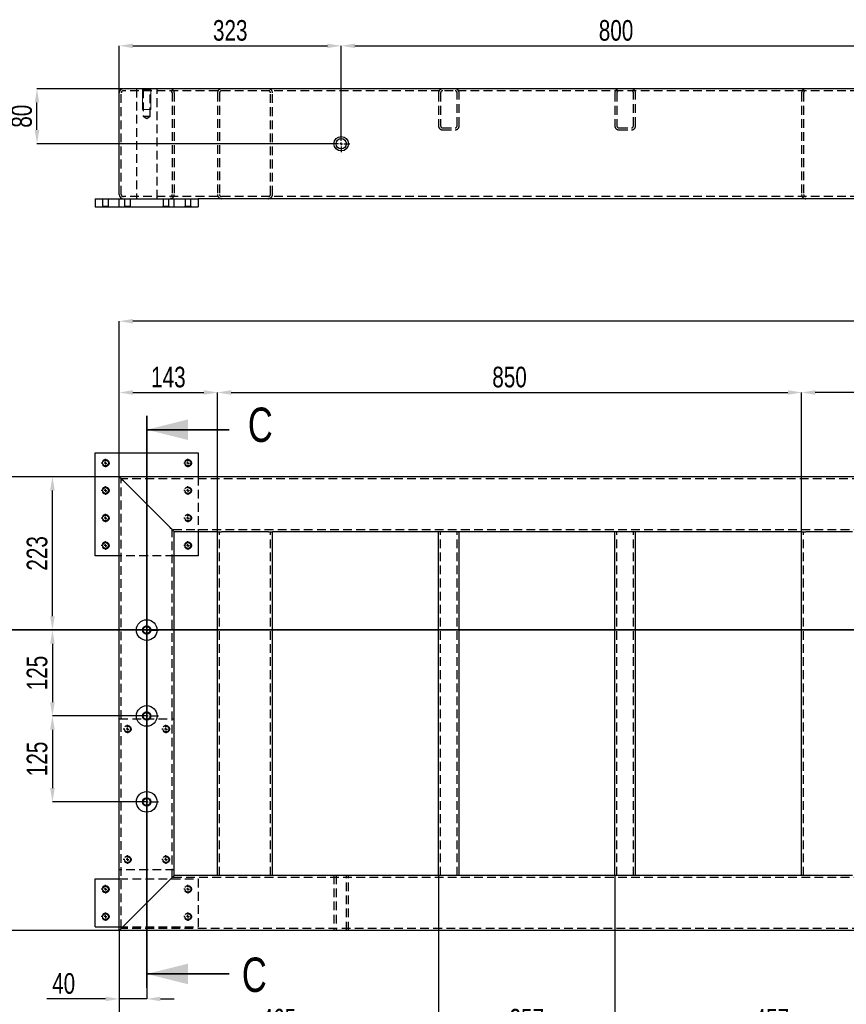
# Model space of a CAD drawing. Header units: millimetres. Extents: x 5 to 589, y 5 to 415.
# Tile 3 of 14: x 67 to 187, y 79 to 223. Entities that reach past the tile are written whole.
import ezdxf

# ---------------------------------------------------------------- set-up
doc = ezdxf.new("R2010")
doc.units = ezdxf.units.MM
doc.header["$PDSIZE"] = -1
doc.linetypes.add('CENTERX2', pattern=[20.32, 12.7, -2.54, 2.54, -2.54])
doc.linetypes.add('HIDDEN', pattern=[1.905, 1.27, -0.635])
for name, color, linetype in [('COTES', 1, 'Continuous'), ('TRAIT-FINS', 9, 'Continuous'), ('TRAIT-MIXTES', 3, 'CENTERX2'), ('TRAIT-TIRET', 2, 'HIDDEN')]:
    doc.layers.add(name, color=color, linetype=linetype)
doc.layers.add('TRAIT-FORT', color=4, linetype='Continuous', lineweight=25)
doc.styles.add('SLDTEXTSTYLE0', font='TXT', dxfattribs={"width": 0.75})
doc.dimstyles.new('SLDDIMSTYLE0', dxfattribs={"dimtxt": 3, "dimasz": 2, "dimexe": 0, "dimexo": 0.0625, "dimgap": 0.75, "dimtad": 1, "dimdec": 0, "dimlfac": 10, "dimrnd": 1e-09, "dimzin": 12, "dimdsep": 46, "dimtxsty": 'SLDTEXTSTYLE0', "dimsah": 1, "dimcen": 0.09, "dimadec": 0, "dimazin": 3, "dimtfac": 1, "dimtdec": 0, "dimtofl": 0, "dimtmove": 0, "dimatfit": 3, "dimfxl": 1, "dimfrac": 2, "dimtolj": 1, "dimtzin": 12, "dimarcsym": 0})
doc.dimstyles.new('SLDDIMSTYLE1', dxfattribs={"dimtxt": 3, "dimasz": 2, "dimexe": 0, "dimexo": 0.0625, "dimgap": 0.75, "dimtad": 1, "dimdec": 0, "dimlfac": 10, "dimrnd": 1e-09, "dimzin": 12, "dimdsep": 46, "dimtxsty": 'SLDTEXTSTYLE0', "dimsah": 1, "dimcen": 0.09, "dimadec": 0, "dimazin": 3, "dimtfac": 1, "dimtdec": 0, "dimtmove": 0, "dimatfit": 0, "dimfxl": 1, "dimfrac": 2, "dimtolj": 1, "dimtzin": 12, "dimarcsym": 0})

# ---------------------------------------------------------------- blocks, each defined once
blk = doc.blocks.new('_D')
at = {"layer": 'COTES', "color": 0, "lineweight": -2, "transparency": 16777216}
for p, q in [((81.02, 156.11), (53.9, 156.11)), ((53.9, 92.11), (53.9, 154.11)), ((81.02, 90.11), (53.9, 90.11))]:
    blk.add_line(p, q, dxfattribs=at)
at = {"layer": 'COTES', "color": 0, "transparency": 16777216}
for points in [[(53.57, 154.11), (54.24, 154.11), (53.9, 156.11)], [(53.57, 92.11), (54.24, 92.11), (53.9, 90.11)]]:
    blk.add_solid(points, dxfattribs=at)
at = {"layer": 'Defpoints', "color": 0, "transparency": 16777216}
for p in [(53.9, 156.11), (81.08, 156.11), (81.08, 90.11)]:
    blk.add_point(p, dxfattribs=at)
at = {"layer": 'COTES', "color": 0, "transparency": 16777216, "insert": (50.15, 122.87), "char_height": 3, "attachment_point": 2, "rotation": 90, "style": 'SLDTEXTSTYLE0'}
blk.add_mtext('\\A1;660', dxfattribs=at)
blk = doc.blocks.new('_D_1')
at = {"layer": 'COTES', "color": 0, "lineweight": -2, "transparency": 16777216}
for p, q in [((81.08, 156.17), (81.08, 178.74)), ((326.38, 178.74), (83.08, 178.74)), ((328.38, 156.17), (328.38, 178.74))]:
    blk.add_line(p, q, dxfattribs=at)
at = {"layer": 'COTES', "color": 0, "transparency": 16777216}
for points in [[(83.08, 179.07), (83.08, 178.41), (81.08, 178.74)], [(326.38, 179.07), (326.38, 178.41), (328.38, 178.74)]]:
    blk.add_solid(points, dxfattribs=at)
at = {"layer": 'Defpoints', "color": 0, "transparency": 16777216}
for p in [(81.08, 178.74), (81.08, 156.11), (328.38, 156.11)]:
    blk.add_point(p, dxfattribs=at)
at = {"layer": 'COTES', "color": 0, "transparency": 16777216, "insert": (204.73, 182.49), "char_height": 3, "attachment_point": 2, "style": 'SLDTEXTSTYLE0'}
blk.add_mtext('\\A1;2473', dxfattribs=at)
blk = doc.blocks.new('_D_2')
at = {"layer": 'COTES', "color": 0, "lineweight": -2, "transparency": 16777216}
for p, q in [((85.02, 121.31), (71.36, 121.31)), ((71.36, 119.31), (71.36, 110.81)), ((85.02, 108.81), (71.36, 108.81))]:
    blk.add_line(p, q, dxfattribs=at)
at = {"layer": 'COTES', "color": 0, "transparency": 16777216}
for points in [[(71.02, 119.31), (71.69, 119.31), (71.36, 121.31)], [(71.02, 110.81), (71.69, 110.81), (71.36, 108.81)]]:
    blk.add_solid(points, dxfattribs=at)
at = {"layer": 'Defpoints', "color": 0, "transparency": 16777216}
for p in [(85.08, 121.31), (71.36, 108.81), (85.08, 108.81)]:
    blk.add_point(p, dxfattribs=at)
at = {"layer": 'COTES', "color": 0, "transparency": 16777216, "insert": (67.61, 115.06), "char_height": 3, "attachment_point": 2, "rotation": 90, "style": 'SLDTEXTSTYLE0'}
blk.add_mtext('\\A1;125', dxfattribs=at)
blk = doc.blocks.new('_D_3')
at = {"layer": 'COTES', "color": 0, "lineweight": -2, "transparency": 16777216}
for p, q in [((81.02, 156.11), (71.36, 156.11)), ((71.36, 135.81), (71.36, 154.11)), ((85.02, 133.81), (71.36, 133.81))]:
    blk.add_line(p, q, dxfattribs=at)
at = {"layer": 'COTES', "color": 0, "transparency": 16777216}
for points in [[(71.02, 154.11), (71.69, 154.11), (71.36, 156.11)], [(71.02, 135.81), (71.69, 135.81), (71.36, 133.81)]]:
    blk.add_solid(points, dxfattribs=at)
at = {"layer": 'Defpoints', "color": 0, "transparency": 16777216}
for p in [(71.36, 156.11), (81.08, 156.11), (85.08, 133.81)]:
    blk.add_point(p, dxfattribs=at)
at = {"layer": 'COTES', "color": 0, "transparency": 16777216, "insert": (67.61, 144.96), "char_height": 3, "attachment_point": 2, "rotation": 90, "style": 'SLDTEXTSTYLE0'}
blk.add_mtext('\\A1;223', dxfattribs=at)
blk = doc.blocks.new('_D_4')
at = {"layer": 'COTES', "color": 0, "lineweight": -2, "transparency": 16777216}
for p, q in [((95.38, 148.17), (95.38, 168.37)), ((97.38, 168.37), (178.38, 168.37)), ((180.38, 148.17), (180.38, 168.37))]:
    blk.add_line(p, q, dxfattribs=at)
at = {"layer": 'COTES', "color": 0, "transparency": 16777216}
for points in [[(97.38, 168.71), (97.38, 168.04), (95.38, 168.37)], [(178.38, 168.71), (178.38, 168.04), (180.38, 168.37)]]:
    blk.add_solid(points, dxfattribs=at)
at = {"layer": 'Defpoints', "color": 0, "transparency": 16777216}
for p in [(180.38, 168.37), (95.38, 148.11), (180.38, 148.11)]:
    blk.add_point(p, dxfattribs=at)
at = {"layer": 'COTES', "color": 0, "transparency": 16777216, "insert": (137.88, 172.12), "char_height": 3, "attachment_point": 2, "style": 'SLDTEXTSTYLE0'}
blk.add_mtext('\\A1;850', dxfattribs=at)
blk = doc.blocks.new('_D_5')
at = {"layer": 'COTES', "color": 0, "lineweight": -2, "transparency": 16777216}
for p, q in [((180.38, 148.17), (180.38, 168.37)), ((208.38, 168.37), (182.38, 168.37)), ((210.38, 148.17), (210.38, 168.37))]:
    blk.add_line(p, q, dxfattribs=at)
at = {"layer": 'COTES', "color": 0, "transparency": 16777216}
for points in [[(182.38, 168.71), (182.38, 168.04), (180.38, 168.37)], [(208.38, 168.71), (208.38, 168.04), (210.38, 168.37)]]:
    blk.add_solid(points, dxfattribs=at)
at = {"layer": 'Defpoints', "color": 0, "transparency": 16777216}
for p in [(180.38, 168.37), (180.38, 148.11), (210.38, 148.11)]:
    blk.add_point(p, dxfattribs=at)
at = {"layer": 'COTES', "color": 0, "transparency": 16777216, "insert": (195.38, 172.12), "char_height": 3, "attachment_point": 2, "style": 'SLDTEXTSTYLE0'}
blk.add_mtext('\\A1;300', dxfattribs=at)
blk = doc.blocks.new('_D_7')
at = {"layer": 'COTES', "color": 0, "lineweight": -2, "transparency": 16777216}
for p, q in [((81.08, 156.17), (81.08, 168.37)), ((83.08, 168.37), (93.38, 168.37)), ((95.38, 148.17), (95.38, 168.37))]:
    blk.add_line(p, q, dxfattribs=at)
at = {"layer": 'COTES', "color": 0, "transparency": 16777216}
for points in [[(83.08, 168.71), (83.08, 168.04), (81.08, 168.37)], [(93.38, 168.71), (93.38, 168.04), (95.38, 168.37)]]:
    blk.add_solid(points, dxfattribs=at)
at = {"layer": 'Defpoints', "color": 0, "transparency": 16777216}
for p in [(95.38, 168.37), (81.08, 156.11), (95.38, 148.11)]:
    blk.add_point(p, dxfattribs=at)
at = {"layer": 'COTES', "color": 0, "transparency": 16777216, "insert": (88.23, 172.12), "char_height": 3, "attachment_point": 2, "style": 'SLDTEXTSTYLE0'}
blk.add_mtext('\\A1;143', dxfattribs=at)
blk = doc.blocks.new('_D_8')
at = {"layer": 'COTES', "color": 0, "lineweight": -2, "transparency": 16777216}
for p, q in [((85.08, 107.04), (85.08, 80.14)), ((81.08, 90.04), (81.08, 80.14)), ((79.08, 80.14), (70.55, 80.14)), ((85.08, 80.14), (81.08, 80.14)), ((87.08, 80.14), (89.08, 80.14))]:
    blk.add_line(p, q, dxfattribs=at)
at = {"layer": 'COTES', "color": 0, "transparency": 16777216}
for points in [[(79.08, 80.47), (79.08, 79.81), (81.08, 80.14)], [(87.08, 80.47), (87.08, 79.81), (85.08, 80.14)]]:
    blk.add_solid(points, dxfattribs=at)
at = {"layer": 'Defpoints', "color": 0, "transparency": 16777216}
for p in [(85.08, 107.11), (81.08, 90.11), (81.08, 80.14)]:
    blk.add_point(p, dxfattribs=at)
at = {"layer": 'COTES', "color": 0, "transparency": 16777216, "insert": (72.99, 83.89), "char_height": 3, "attachment_point": 2, "style": 'SLDTEXTSTYLE0'}
blk.add_mtext('\\A1;40', dxfattribs=at)
blk = doc.blocks.new('_D_9')
at = {"layer": 'COTES', "color": 0, "lineweight": -2, "transparency": 16777216}
for p, q in [((127.55, 98.04), (127.55, 74.94)), ((81.08, 90.04), (81.08, 74.94)), ((83.08, 74.94), (125.55, 74.94))]:
    blk.add_line(p, q, dxfattribs=at)
at = {"layer": 'COTES', "color": 0, "transparency": 16777216}
for points in [[(83.08, 75.27), (83.08, 74.61), (81.08, 74.94)], [(125.55, 75.27), (125.55, 74.61), (127.55, 74.94)]]:
    blk.add_solid(points, dxfattribs=at)
at = {"layer": 'Defpoints', "color": 0, "transparency": 16777216}
for p in [(127.55, 98.11), (81.08, 90.11), (127.55, 74.94)]:
    blk.add_point(p, dxfattribs=at)
at = {"layer": 'COTES', "color": 0, "transparency": 16777216, "insert": (104.31, 78.69), "char_height": 3, "attachment_point": 2, "style": 'SLDTEXTSTYLE0'}
blk.add_mtext('\\A1;465', dxfattribs=at)
blk = doc.blocks.new('_D_10')
at = {"layer": 'COTES', "color": 0, "lineweight": -2, "transparency": 16777216}
for p, q in [((127.55, 98.04), (127.55, 74.94)), ((153.21, 98.04), (153.21, 74.94)), ((151.21, 74.94), (129.55, 74.94))]:
    blk.add_line(p, q, dxfattribs=at)
at = {"layer": 'COTES', "color": 0, "transparency": 16777216}
for points in [[(129.55, 75.27), (129.55, 74.61), (127.55, 74.94)], [(151.21, 75.27), (151.21, 74.61), (153.21, 74.94)]]:
    blk.add_solid(points, dxfattribs=at)
at = {"layer": 'Defpoints', "color": 0, "transparency": 16777216}
for p in [(127.55, 98.11), (153.21, 98.11), (127.55, 74.94)]:
    blk.add_point(p, dxfattribs=at)
at = {"layer": 'COTES', "color": 0, "transparency": 16777216, "insert": (140.38, 78.69), "char_height": 3, "attachment_point": 2, "style": 'SLDTEXTSTYLE0'}
blk.add_mtext('\\A1;257', dxfattribs=at)
blk = doc.blocks.new('_D_11')
at = {"layer": 'COTES', "color": 0, "lineweight": -2, "transparency": 16777216}
for p, q in [((153.21, 98.04), (153.21, 74.94)), ((198.88, 98.04), (198.88, 74.94)), ((196.88, 74.94), (155.21, 74.94))]:
    blk.add_line(p, q, dxfattribs=at)
at = {"layer": 'COTES', "color": 0, "transparency": 16777216}
for points in [[(155.21, 75.27), (155.21, 74.61), (153.21, 74.94)], [(196.88, 75.27), (196.88, 74.61), (198.88, 74.94)]]:
    blk.add_solid(points, dxfattribs=at)
at = {"layer": 'Defpoints', "color": 0, "transparency": 16777216}
for p in [(153.21, 98.11), (198.88, 98.11), (153.21, 74.94)]:
    blk.add_point(p, dxfattribs=at)
at = {"layer": 'COTES', "color": 0, "transparency": 16777216, "insert": (176.05, 78.69), "char_height": 3, "attachment_point": 2, "style": 'SLDTEXTSTYLE0'}
blk.add_mtext('\\A1;457', dxfattribs=at)
blk = doc.blocks.new('_D_15')
at = {"layer": 'COTES', "color": 0, "lineweight": -2, "transparency": 16777216}
for p, q in [((85.02, 133.81), (71.36, 133.81)), ((71.36, 131.81), (71.36, 123.31)), ((85.02, 121.31), (71.36, 121.31))]:
    blk.add_line(p, q, dxfattribs=at)
at = {"layer": 'COTES', "color": 0, "transparency": 16777216}
for points in [[(71.02, 131.81), (71.69, 131.81), (71.36, 133.81)], [(71.02, 123.31), (71.69, 123.31), (71.36, 121.31)]]:
    blk.add_solid(points, dxfattribs=at)
at = {"layer": 'Defpoints', "color": 0, "transparency": 16777216}
for p in [(85.08, 133.81), (71.36, 121.31), (85.08, 121.31)]:
    blk.add_point(p, dxfattribs=at)
at = {"layer": 'COTES', "color": 0, "transparency": 16777216, "insert": (67.61, 127.56), "char_height": 3, "attachment_point": 2, "rotation": 90, "style": 'SLDTEXTSTYLE0'}
blk.add_mtext('\\A1;125', dxfattribs=at)
blk = doc.blocks.new('SW_CENTERMARKSYMBOL_0')
at = {"layer": 'TRAIT-MIXTES', "color": 0}
for p, q in [((-0.4, 0), (-0.625, 0)), ((0, 0), (-0.2, 0)), ((0, 0.4), (0, 0.625)), ((0, 0), (0, 0.2)), ((0, 0), (0, -0.2)), ((0, 0), (0.2, 0)), ((0.4, 0), (0.625, 0)), ((0, -0.4), (0, -0.625))]:
    blk.add_line(p, q, dxfattribs=at)
blk = doc.blocks.new('SW_CENTERMARKSYMBOL_1')
at = {"layer": 'TRAIT-MIXTES', "color": 0}
for p, q in [((-0.4, 0), (-0.625, 0)), ((0, 0), (-0.2, 0)), ((0, 0.4), (0, 0.625)), ((0, 0), (0, 0.2)), ((0, 0), (0, -0.2)), ((0, 0), (0.2, 0)), ((0.4, 0), (0.625, 0)), ((0, -0.4), (0, -0.625))]:
    blk.add_line(p, q, dxfattribs=at)
blk = doc.blocks.new('SW_CENTERMARKSYMBOL_2')
at = {"layer": 'TRAIT-MIXTES', "color": 0}
for p, q in [((-0.4, 0), (-0.625, 0)), ((0, 0), (-0.2, 0)), ((0, 0.4), (0, 0.625)), ((0, 0), (0, 0.2)), ((0, 0), (0, -0.2)), ((0, 0), (0.2, 0)), ((0.4, 0), (0.625, 0)), ((0, -0.4), (0, -0.625))]:
    blk.add_line(p, q, dxfattribs=at)
blk = doc.blocks.new('SW_CENTERMARKSYMBOL_3')
at = {"layer": 'TRAIT-MIXTES', "color": 0}
for p, q in [((-0.4, 0), (-0.625, 0)), ((0, 0), (-0.2, 0)), ((0, 0.4), (0, 0.625)), ((0, 0), (0, 0.2)), ((0, 0), (0, -0.2)), ((0, 0), (0.2, 0)), ((0.4, 0), (0.625, 0)), ((0, -0.4), (0, -0.625))]:
    blk.add_line(p, q, dxfattribs=at)
blk = doc.blocks.new('SW_CENTERMARKSYMBOL_24')
at = {"layer": 'TRAIT-MIXTES', "color": 0}
for p, q in [((-0.4, 0), (-0.625, 0)), ((0, 0), (-0.2, 0)), ((0, 0.4), (0, 0.625)), ((0, 0), (0, 0.2)), ((0, 0), (0, -0.2)), ((0, 0), (0.2, 0)), ((0.4, 0), (0.625, 0)), ((0, -0.4), (0, -0.625))]:
    blk.add_line(p, q, dxfattribs=at)
blk = doc.blocks.new('SW_CENTERMARKSYMBOL_25')
at = {"layer": 'TRAIT-MIXTES', "color": 0}
for p, q in [((-0.4, 0), (-0.625, 0)), ((0, 0), (-0.2, 0)), ((0, 0.4), (0, 0.625)), ((0, 0), (0, 0.2)), ((0, 0), (0, -0.2)), ((0, 0), (0.2, 0)), ((0.4, 0), (0.625, 0)), ((0, -0.4), (0, -0.625))]:
    blk.add_line(p, q, dxfattribs=at)
blk = doc.blocks.new('SW_CENTERMARKSYMBOL_26')
at = {"layer": 'TRAIT-MIXTES', "color": 0}
for p, q in [((-0.4, 0), (-0.625, 0)), ((0, 0), (-0.2, 0)), ((0, 0.4), (0, 0.625)), ((0, 0), (0, 0.2)), ((0, 0), (0, -0.2)), ((0, 0), (0.2, 0)), ((0.4, 0), (0.625, 0)), ((0, -0.4), (0, -0.625))]:
    blk.add_line(p, q, dxfattribs=at)
blk = doc.blocks.new('SW_CENTERMARKSYMBOL_27')
at = {"layer": 'TRAIT-MIXTES', "color": 0}
for p, q in [((-0.4, 0), (-0.625, 0)), ((0, 0), (-0.2, 0)), ((0, 0.4), (0, 0.625)), ((0, 0), (0, 0.2)), ((0, 0), (0, -0.2)), ((0, 0), (0.2, 0)), ((0.4, 0), (0.625, 0)), ((0, -0.4), (0, -0.625))]:
    blk.add_line(p, q, dxfattribs=at)
blk = doc.blocks.new('SW_CENTERMARKSYMBOL_32')
at = {"layer": 'TRAIT-MIXTES', "color": 0}
for p, q in [((-0.4, 0), (-0.625, 0)), ((0, 0), (-0.2, 0)), ((0, 0.4), (0, 0.625)), ((0, 0), (0, 0.2)), ((0, 0), (0, -0.2)), ((0, 0), (0.2, 0)), ((0.4, 0), (0.625, 0)), ((0, -0.4), (0, -0.625))]:
    blk.add_line(p, q, dxfattribs=at)
blk = doc.blocks.new('SW_CENTERMARKSYMBOL_33')
at = {"layer": 'TRAIT-MIXTES', "color": 0}
for p, q in [((-0.4, 0), (-0.625, 0)), ((0, 0), (-0.2, 0)), ((0, 0.4), (0, 0.625)), ((0, 0), (0, 0.2)), ((0, 0), (0, -0.2)), ((0, 0), (0.2, 0)), ((0.4, 0), (0.625, 0)), ((0, -0.4), (0, -0.625))]:
    blk.add_line(p, q, dxfattribs=at)
blk = doc.blocks.new('SW_CENTERMARKSYMBOL_34')
at = {"layer": 'TRAIT-MIXTES', "color": 0}
for p, q in [((-0.4, 0), (-0.625, 0)), ((0, 0), (-0.2, 0)), ((0, 0.4), (0, 0.625)), ((0, 0), (0, 0.2)), ((0, 0), (0, -0.2)), ((0, 0), (0.2, 0)), ((0.4, 0), (0.625, 0)), ((0, -0.4), (0, -0.625))]:
    blk.add_line(p, q, dxfattribs=at)
blk = doc.blocks.new('SW_CENTERMARKSYMBOL_35')
at = {"layer": 'TRAIT-MIXTES', "color": 0}
for p, q in [((-0.4, 0), (-0.625, 0)), ((0, 0), (-0.2, 0)), ((0, 0.4), (0, 0.625)), ((0, 0), (0, 0.2)), ((0, 0), (0, -0.2)), ((0, 0), (0.2, 0)), ((0.4, 0), (0.625, 0)), ((0, -0.4), (0, -0.625))]:
    blk.add_line(p, q, dxfattribs=at)
blk = doc.blocks.new('SW_CENTERMARKSYMBOL_36')
at = {"layer": 'TRAIT-MIXTES', "color": 0}
for p, q in [((-0.4, 0), (-0.625, 0)), ((0, 0), (-0.2, 0)), ((0, 0.4), (0, 0.625)), ((0, 0), (0, 0.2)), ((0, 0), (0, -0.2)), ((0, 0), (0.2, 0)), ((0.4, 0), (0.625, 0)), ((0, -0.4), (0, -0.625))]:
    blk.add_line(p, q, dxfattribs=at)
blk = doc.blocks.new('SW_CENTERMARKSYMBOL_37')
at = {"layer": 'TRAIT-MIXTES', "color": 0}
for p, q in [((-0.4, 0), (-0.625, 0)), ((0, 0), (-0.2, 0)), ((0, 0.4), (0, 0.625)), ((0, 0), (0, 0.2)), ((0, 0), (0, -0.2)), ((0, 0), (0.2, 0)), ((0.4, 0), (0.625, 0)), ((0, -0.4), (0, -0.625))]:
    blk.add_line(p, q, dxfattribs=at)
blk = doc.blocks.new('SW_CENTERMARKSYMBOL_38')
at = {"layer": 'TRAIT-MIXTES', "color": 0}
for p, q in [((-0.4, 0), (-0.625, 0)), ((0, 0), (-0.2, 0)), ((0, 0.4), (0, 0.625)), ((0, 0), (0, 0.2)), ((0, 0), (0, -0.2)), ((0, 0), (0.2, 0)), ((0.4, 0), (0.625, 0)), ((0, -0.4), (0, -0.625))]:
    blk.add_line(p, q, dxfattribs=at)
blk = doc.blocks.new('SW_CENTERMARKSYMBOL_39')
at = {"layer": 'TRAIT-MIXTES', "color": 0}
for p, q in [((-0.4, 0), (-0.625, 0)), ((0, 0), (-0.2, 0)), ((0, 0.4), (0, 0.625)), ((0, 0), (0, 0.2)), ((0, 0), (0, -0.2)), ((0, 0), (0.2, 0)), ((0.4, 0), (0.625, 0)), ((0, -0.4), (0, -0.625))]:
    blk.add_line(p, q, dxfattribs=at)
blk = doc.blocks.new('SW_CENTERMARKSYMBOL_40')
at = {"layer": 'TRAIT-MIXTES', "color": 0}
for p, q in [((0, 0.4), (0, 1.7)), ((-0.4, 0), (-1.7, 0)), ((0, 0), (-0.2, 0)), ((0, 0), (0, 0.2)), ((0, 0), (0, -0.2)), ((0, 0), (0.2, 0)), ((0.4, 0), (1.7, 0)), ((0, -0.4), (0, -1.7))]:
    blk.add_line(p, q, dxfattribs=at)
blk = doc.blocks.new('SW_CENTERMARKSYMBOL_41')
at = {"layer": 'TRAIT-MIXTES', "color": 0}
for p, q in [((0, 0.4), (0, 1.7)), ((-0.4, 0), (-1.7, 0)), ((0, 0), (-0.2, 0)), ((0, 0), (0, 0.2)), ((0, 0), (0, -0.2)), ((0, 0), (0.2, 0)), ((0.4, 0), (1.7, 0)), ((0, -0.4), (0, -1.7))]:
    blk.add_line(p, q, dxfattribs=at)
blk = doc.blocks.new('SW_CENTERMARKSYMBOL_42')
at = {"layer": 'TRAIT-MIXTES', "color": 0}
for p, q in [((0, 0.4), (0, 1.7)), ((-0.4, 0), (-1.7, 0)), ((0, 0), (-0.2, 0)), ((0, 0), (0, 0.2)), ((0, 0), (0, -0.2)), ((0, 0), (0.2, 0)), ((0.4, 0), (1.7, 0)), ((0, -0.4), (0, -1.7))]:
    blk.add_line(p, q, dxfattribs=at)
blk = doc.blocks.new('_D_68')
at = {"layer": 'COTES', "color": 0, "lineweight": -2, "transparency": 16777216}
for p, q in [((113.38, 205.88), (113.38, 218.81)), ((115.38, 218.81), (191.38, 218.81)), ((193.38, 205.88), (193.38, 218.81))]:
    blk.add_line(p, q, dxfattribs=at)
at = {"layer": 'COTES', "color": 0, "transparency": 16777216}
for points in [[(115.38, 219.14), (115.38, 218.48), (113.38, 218.81)], [(191.38, 219.14), (191.38, 218.48), (193.38, 218.81)]]:
    blk.add_solid(points, dxfattribs=at)
at = {"layer": 'Defpoints', "color": 0, "transparency": 16777216}
for p in [(193.38, 218.81), (113.38, 205.82), (193.38, 205.82)]:
    blk.add_point(p, dxfattribs=at)
at = {"layer": 'COTES', "color": 0, "transparency": 16777216, "insert": (153.38, 222.56), "char_height": 3, "attachment_point": 2, "style": 'SLDTEXTSTYLE0'}
blk.add_mtext('\\A1;800', dxfattribs=at)
blk = doc.blocks.new('_D_71')
at = {"layer": 'COTES', "color": 0, "lineweight": -2, "transparency": 16777216}
for p, q in [((81.08, 212.03), (81.08, 218.81)), ((83.08, 218.81), (111.38, 218.81)), ((113.38, 205.88), (113.38, 218.81))]:
    blk.add_line(p, q, dxfattribs=at)
at = {"layer": 'COTES', "color": 0, "transparency": 16777216}
for points in [[(83.08, 219.14), (83.08, 218.48), (81.08, 218.81)], [(111.38, 219.14), (111.38, 218.48), (113.38, 218.81)]]:
    blk.add_solid(points, dxfattribs=at)
at = {"layer": 'Defpoints', "color": 0, "transparency": 16777216}
for p in [(113.38, 218.81), (81.08, 211.97), (113.38, 205.82)]:
    blk.add_point(p, dxfattribs=at)
at = {"layer": 'COTES', "color": 0, "transparency": 16777216, "insert": (97.23, 222.56), "char_height": 3, "attachment_point": 2, "style": 'SLDTEXTSTYLE0'}
blk.add_mtext('\\A1;323', dxfattribs=at)
blk = doc.blocks.new('_D_72')
at = {"layer": 'COTES', "color": 0, "lineweight": -2, "transparency": 16777216}
for p, q in [((81.62, 212.57), (69.11, 212.57)), ((69.11, 206.57), (69.11, 210.57)), ((112.07, 204.57), (69.11, 204.57))]:
    blk.add_line(p, q, dxfattribs=at)
at = {"layer": 'COTES', "color": 0, "transparency": 16777216}
for points in [[(68.78, 210.57), (69.44, 210.57), (69.11, 212.57)], [(68.78, 206.57), (69.44, 206.57), (69.11, 204.57)]]:
    blk.add_solid(points, dxfattribs=at)
at = {"layer": 'Defpoints', "color": 0, "transparency": 16777216}
for p in [(69.11, 212.57), (81.68, 212.57), (112.13, 204.57)]:
    blk.add_point(p, dxfattribs=at)
at = {"layer": 'COTES', "color": 0, "transparency": 16777216, "insert": (65.36, 208.57), "char_height": 3, "attachment_point": 2, "rotation": 90, "style": 'SLDTEXTSTYLE0'}
blk.add_mtext('\\A1;80', dxfattribs=at)
blk = doc.blocks.new('SW_CENTERMARKSYMBOL_146')
at = {"layer": 'TRAIT-MIXTES', "color": 0}
for p, q in [((-0.4, 0), (-1.25, 0)), ((0, 0), (-0.2, 0)), ((0, 0.4), (0, 1.25)), ((0, 0), (0, 0.2)), ((0, 0), (0, -0.2)), ((0, 0), (0.2, 0)), ((0.4, 0), (1.25, 0)), ((0, -0.4), (0, -1.25))]:
    blk.add_line(p, q, dxfattribs=at)

msp = doc.modelspace()

# ---------------------------------------------------------------- linework, layer by layer
at = {"lineweight": 35}
for p, q in [((85.08, 164.96), (85.08, 81.77)), ((97.08, 162.96), (85.08, 162.96)), ((339.75, 133.83), (61.75, 133.83)), ((97.08, 83.77), (85.08, 83.77))]:
    msp.add_line(p, q, dxfattribs=at)
at = {"lineweight": 18}
for centre in [(85.08, 133.81), (85.08, 121.31), (85.08, 108.81)]:
    msp.add_arc(centre, 0.6, 255, 195, dxfattribs=at)
at = {"lineweight": 35}
for points in [[(85.08, 162.96), (91.08, 161.46), (91.08, 164.46)], [(85.08, 83.77), (91.08, 82.27), (91.08, 85.27)]]:
    msp.add_solid(points, dxfattribs=at)
at = {"layer": 'TRAIT-FINS', "lineweight": 18}
for p, q in [((84.48, 212.56), (84.48, 209.57)), ((84.48, 212.56), (84.48, 209.57)), ((84.48, 212.56), (84.48, 209.57)), ((85.68, 212.56), (85.68, 209.57)), ((85.68, 212.56), (85.68, 209.57)), ((85.68, 212.56), (85.68, 209.57)), ((84.48, 209.57), (85.68, 209.57)), ((84.48, 209.57), (85.68, 209.57)), ((84.48, 209.57), (85.68, 209.57))]:
    msp.add_line(p, q, dxfattribs=at)
at = {"layer": 'TRAIT-FORT', "lineweight": 25}
for p, q in [((327.78, 212.57), (81.68, 212.57)), ((81.08, 197.17), (81.08, 211.97)), ((77.58, 196.57), (77.58, 195.37)), ((77.58, 196.57), (92.58, 196.57)), ((92.58, 196.57), (92.58, 195.37)), ((206.88, 196.57), (92.58, 196.57)), ((77.58, 195.37), (92.58, 195.37)), ((77.58, 144.61), (77.58, 159.61)), ((77.58, 159.61), (92.58, 159.61)), ((92.58, 159.61), (92.58, 156.11)), ((328.38, 156.11), (81.08, 156.11)), ((81.08, 90.11), (81.08, 156.11)), ((88.48, 148.71), (81.68, 155.51)), ((95.38, 148.11), (89.08, 148.11)), ((89.08, 98.11), (89.08, 148.11)), ((92.58, 148.11), (92.58, 144.61)), ((95.38, 98.11), (95.38, 148.11)), ((95.38, 148.11), (95.98, 148.11)), ((102.78, 148.11), (95.98, 148.11)), ((102.78, 148.11), (103.38, 148.11)), ((127.55, 148.11), (103.38, 148.11)), ((103.38, 98.11), (103.38, 148.11)), ((127.55, 98.11), (127.55, 148.11)), ((128.15, 148.11), (127.55, 148.11)), ((129.95, 148.11), (128.15, 148.11)), ((130.55, 148.11), (129.95, 148.11)), ((153.21, 148.11), (130.55, 148.11)), ((130.55, 98.11), (130.55, 148.11)), ((153.21, 98.11), (153.21, 148.11)), ((153.81, 148.11), (153.21, 148.11)), ((155.61, 148.11), (153.81, 148.11)), ((156.21, 148.11), (155.61, 148.11)), ((180.38, 148.11), (156.21, 148.11)), ((156.21, 98.11), (156.21, 148.11)), ((180.38, 98.11), (180.38, 148.11)), ((180.38, 148.11), (180.98, 148.11)), ((187.78, 148.11), (180.98, 148.11)), ((81.08, 144.61), (77.58, 144.61)), ((92.58, 144.61), (89.08, 144.61)), ((77.58, 90.61), (77.58, 97.61)), ((77.58, 97.61), (81.08, 97.61)), ((81.68, 90.71), (88.48, 97.51)), ((95.38, 98.11), (89.08, 98.11)), ((95.98, 98.11), (95.38, 98.11)), ((102.78, 98.11), (95.98, 98.11)), ((103.38, 98.11), (102.78, 98.11)), ((127.55, 98.11), (103.38, 98.11)), ((128.15, 98.11), (127.55, 98.11)), ((129.95, 98.11), (128.15, 98.11)), ((130.55, 98.11), (129.95, 98.11)), ((153.21, 98.11), (130.55, 98.11)), ((153.81, 98.11), (153.21, 98.11)), ((155.61, 98.11), (153.81, 98.11)), ((156.21, 98.11), (155.61, 98.11)), ((180.38, 98.11), (156.21, 98.11)), ((180.98, 98.11), (180.38, 98.11)), ((187.78, 98.11), (180.98, 98.11)), ((77.58, 90.61), (81.08, 90.61)), ((328.38, 90.11), (81.08, 90.11))]:
    msp.add_line(p, q, dxfattribs=at)
at = {"layer": 'TRAIT-FORT', "lineweight": 25, "flags": 128}
for points in [[(81.68, 155.51), (81.56, 155.62), (81.45, 155.74), (81.35, 155.84), (81.26, 155.93), (81.18, 156.01), (81.13, 156.06), (81.09, 156.1), (81.08, 156.11)], [(81.68, 155.51), (81.56, 155.62), (81.45, 155.74), (81.35, 155.84), (81.26, 155.93), (81.18, 156.01), (81.13, 156.06), (81.09, 156.1), (81.08, 156.11)], [(89.08, 148.11), (89.07, 148.12), (89.04, 148.15), (88.98, 148.21), (88.91, 148.28), (88.81, 148.37), (88.71, 148.48), (88.6, 148.59), (88.48, 148.71)], [(89.08, 148.11), (89.07, 148.12), (89.04, 148.15), (88.98, 148.21), (88.91, 148.28), (88.81, 148.37), (88.71, 148.48), (88.6, 148.59), (88.48, 148.71)], [(88.48, 97.51), (88.59, 97.61), (88.69, 97.71), (88.78, 97.81), (88.87, 97.89), (88.94, 97.97), (89, 98.03), (89.05, 98.07), (89.07, 98.1), (89.08, 98.11)], [(81.08, 90.11), (81.09, 90.12), (81.13, 90.15), (81.18, 90.21), (81.26, 90.28), (81.35, 90.37), (81.45, 90.48), (81.56, 90.59), (81.68, 90.71)]]:
    msp.add_lwpolyline(points, dxfattribs=at)
at = {"layer": 'TRAIT-FORT', "lineweight": 25}
for centre, radius in [((113.38, 204.57), 1.05), ((113.38, 204.57), 0.75), ((79.08, 158.11), 0.425), ((91.08, 158.11), 0.425), ((79.08, 154.11), 0.425), ((79.08, 150.11), 0.425), ((79.08, 146.11), 0.425), ((91.08, 146.11), 0.425), ((85.08, 133.81), 1.5), ((85.08, 133.81), 0.603), ((85.08, 133.81), 0.51), ((85.08, 121.31), 1.5), ((85.08, 121.31), 0.603), ((85.08, 121.31), 0.51), ((85.08, 108.81), 1.5), ((85.08, 108.81), 0.603), ((85.08, 108.81), 0.51), ((79.08, 96.11), 0.425), ((79.08, 92.11), 0.425)]:
    msp.add_circle(centre, radius, dxfattribs=at)
for centre, radius, start, end in [((81.68, 211.97), 0.6, 90, 180), ((81.68, 197.17), 0.6, 180, 270), ((386.25, -199.85), 420.82, 134.924, 135.0395), ((57.69, 114.11), 33.51, 314.2566, 315.707)]:
    msp.add_arc(centre, radius, start, end, dxfattribs=at)
at = {"layer": 'TRAIT-TIRET'}
for p, q in [((327.78, 212.27), (81.68, 212.27)), ((83.58, 212.57), (83.58, 196.57)), ((83.58, 212.57), (83.58, 212.27)), ((84.48, 212.57), (84.57, 212.47)), ((84.57, 212.47), (85.59, 212.47)), ((84.57, 212.47), (84.57, 208.57)), ((85.59, 212.47), (85.68, 212.57)), ((85.59, 208.57), (85.59, 212.47)), ((86.58, 196.57), (86.58, 212.57)), ((86.58, 212.27), (86.58, 212.57)), ((81.38, 197.17), (81.38, 211.97)), ((88.78, 211.97), (88.78, 197.17)), ((89.08, 211.97), (89.08, 197.17)), ((95.38, 211.97), (95.38, 197.17)), ((95.68, 211.97), (95.68, 197.17)), ((103.08, 197.17), (103.08, 211.97)), ((103.38, 197.17), (103.38, 211.97)), ((127.55, 211.97), (127.55, 207.17)), ((127.85, 211.97), (127.85, 207.17)), ((130.25, 207.17), (130.25, 211.97)), ((130.55, 207.17), (130.55, 211.97)), ((153.21, 211.97), (153.21, 207.17)), ((153.51, 211.97), (153.51, 207.17)), ((155.91, 207.17), (155.91, 211.97)), ((156.21, 207.17), (156.21, 211.97)), ((180.38, 211.97), (180.38, 197.17)), ((180.68, 211.97), (180.68, 197.17)), ((84.57, 208.57), (85.59, 208.57)), ((84.57, 208.57), (85.08, 208.26)), ((85.08, 208.26), (85.59, 208.57)), ((128.15, 206.87), (129.95, 206.87)), ((128.15, 206.57), (129.95, 206.57)), ((153.81, 206.87), (155.61, 206.87)), ((153.81, 206.57), (155.61, 206.57)), ((78.66, 196.57), (78.66, 195.44)), ((79.51, 195.44), (79.51, 196.57)), ((81.08, 195.37), (81.08, 196.57)), ((327.78, 196.87), (81.68, 196.87)), ((81.86, 196.57), (81.86, 195.44)), ((82.71, 195.44), (82.71, 196.57)), ((83.58, 196.87), (83.58, 196.57)), ((86.58, 196.57), (86.58, 196.87)), ((87.46, 196.57), (87.46, 195.44)), ((88.31, 195.44), (88.31, 196.57)), ((89.08, 195.37), (89.08, 196.57)), ((90.66, 196.57), (90.66, 195.44)), ((91.51, 195.44), (91.51, 196.57)), ((78.66, 195.44), (78.58, 195.37)), ((79.51, 195.44), (78.66, 195.44)), ((79.58, 195.37), (79.51, 195.44)), ((81.86, 195.44), (81.78, 195.37)), ((82.71, 195.44), (81.86, 195.44)), ((82.78, 195.37), (82.71, 195.44)), ((87.46, 195.44), (87.38, 195.37)), ((88.31, 195.44), (87.46, 195.44)), ((88.38, 195.37), (88.31, 195.44)), ((90.66, 195.44), (90.58, 195.37)), ((91.51, 195.44), (90.66, 195.44)), ((91.58, 195.37), (91.51, 195.44)), ((328.08, 155.81), (81.38, 155.81)), ((81.38, 90.41), (81.38, 155.81)), ((92.58, 156.11), (92.58, 148.11)), ((320.68, 148.41), (88.78, 148.41)), ((88.78, 97.81), (88.78, 148.41)), ((95.68, 98.11), (95.68, 148.11)), ((103.08, 98.11), (103.08, 148.11)), ((127.85, 98.11), (127.85, 148.11)), ((130.25, 98.11), (130.25, 148.11)), ((153.51, 98.11), (153.51, 148.11)), ((155.91, 98.11), (155.91, 148.11)), ((180.68, 98.11), (180.68, 148.11)), ((89.08, 144.61), (81.08, 144.61)), ((81.08, 120.91), (89.08, 120.91)), ((89.08, 98.91), (81.08, 98.91)), ((81.08, 97.61), (92.58, 97.61)), ((320.68, 97.81), (88.78, 97.81)), ((92.58, 97.61), (92.58, 90.61)), ((112.33, 98.11), (112.33, 90.11)), ((112.33, 98.11), (112.33, 97.81)), ((112.63, 98.11), (112.63, 90.11)), ((114.13, 90.11), (114.13, 98.11)), ((114.43, 90.11), (114.43, 98.11)), ((114.43, 97.81), (114.43, 98.11)), ((81.08, 90.61), (92.58, 90.61)), ((328.08, 90.41), (81.38, 90.41)), ((112.33, 90.41), (112.33, 90.11)), ((114.43, 90.11), (114.43, 90.41)), ((113.38, 90.11), (112.33, 90.11)), ((114.43, 90.11), (113.38, 90.11))]:
    msp.add_line(p, q, dxfattribs=at)
for centre, radius in [((79.08, 158.11), 0.503), ((91.08, 158.11), 0.503), ((79.08, 154.11), 0.503), ((91.08, 154.11), 0.503), ((91.08, 154.11), 0.425), ((79.08, 150.11), 0.503), ((91.08, 150.11), 0.503), ((91.08, 150.11), 0.425), ((79.08, 146.11), 0.503), ((91.08, 146.11), 0.503), ((82.28, 119.41), 0.503), ((82.28, 119.41), 0.425), ((87.88, 119.41), 0.503), ((87.88, 119.41), 0.425), ((82.28, 100.41), 0.503), ((82.28, 100.41), 0.425), ((87.88, 100.41), 0.503), ((87.88, 100.41), 0.425), ((79.08, 96.11), 0.503), ((91.08, 96.11), 0.503), ((91.08, 96.11), 0.425), ((79.08, 92.11), 0.503), ((91.08, 92.11), 0.503), ((91.08, 92.11), 0.425)]:
    msp.add_circle(centre, radius, dxfattribs=at)
for centre, radius, start, end in [((81.68, 211.97), 0.3, 90, 180), ((88.48, 211.97), 0.6, 0, 90), ((88.48, 211.97), 0.3, 0, 90), ((95.98, 211.97), 0.6, 90, 180), ((95.98, 211.97), 0.3, 90, 180), ((102.78, 211.97), 0.6, 0, 90), ((102.78, 211.97), 0.3, 0, 90), ((128.15, 211.97), 0.6, 90, 180), ((128.15, 211.97), 0.3, 90, 180), ((129.95, 211.97), 0.6, 0, 90), ((129.95, 211.97), 0.3, 0, 90), ((153.81, 211.97), 0.6, 90, 180), ((153.81, 211.97), 0.3, 90, 180), ((155.61, 211.97), 0.6, 0, 90), ((155.61, 211.97), 0.3, 0, 90), ((180.98, 211.97), 0.6, 90, 180), ((180.98, 211.97), 0.3, 90, 180), ((128.15, 207.17), 0.6, 180, 270), ((128.15, 207.17), 0.3, 180, 270), ((129.95, 207.17), 0.3, 270, 0), ((129.95, 207.17), 0.6, 270, 0), ((153.81, 207.17), 0.6, 180, 270), ((153.81, 207.17), 0.3, 180, 270), ((155.61, 207.17), 0.3, 270, 0), ((155.61, 207.17), 0.6, 270, 0), ((81.68, 197.17), 0.3, 180, 270), ((88.48, 197.17), 0.3, 270, 0), ((88.48, 197.17), 0.6, 270, 0), ((95.98, 197.17), 0.6, 180, 270), ((95.98, 197.17), 0.3, 180, 270), ((102.78, 197.17), 0.3, 270, 0), ((102.78, 197.17), 0.6, 270, 0), ((180.98, 197.17), 0.6, 180, 270), ((180.98, 197.17), 0.3, 180, 270)]:
    msp.add_arc(centre, radius, start, end, dxfattribs=at)

# ---------------------------------------------------------------- block references
at = {"layer": 'TRAIT-MIXTES'}
for name, p in [('SW_CENTERMARKSYMBOL_146', (113.38, 204.57)), ('SW_CENTERMARKSYMBOL_36', (79.08, 158.11)), ('SW_CENTERMARKSYMBOL_35', (91.08, 158.11)), ('SW_CENTERMARKSYMBOL_37', (79.08, 154.11)), ('SW_CENTERMARKSYMBOL_34', (91.08, 154.11)), ('SW_CENTERMARKSYMBOL_38', (79.08, 150.11)), ('SW_CENTERMARKSYMBOL_33', (91.08, 150.11)), ('SW_CENTERMARKSYMBOL_39', (79.08, 146.11)), ('SW_CENTERMARKSYMBOL_32', (91.08, 146.11)), ('SW_CENTERMARKSYMBOL_40', (85.08, 133.81)), ('SW_CENTERMARKSYMBOL_41', (85.08, 121.31)), ('SW_CENTERMARKSYMBOL_25', (82.28, 119.41)), ('SW_CENTERMARKSYMBOL_24', (87.88, 119.41)), ('SW_CENTERMARKSYMBOL_42', (85.08, 108.81)), ('SW_CENTERMARKSYMBOL_27', (82.28, 100.41)), ('SW_CENTERMARKSYMBOL_26', (87.88, 100.41)), ('SW_CENTERMARKSYMBOL_2', (79.08, 96.11)), ('SW_CENTERMARKSYMBOL_1', (91.08, 96.11)), ('SW_CENTERMARKSYMBOL_3', (79.08, 92.11)), ('SW_CENTERMARKSYMBOL_0', (91.08, 92.11))]:
    msp.add_blockref(name, p, dxfattribs=at)

# ---------------------------------------------------------------- texts
at = {"char_height": 5, "attachment_point": 1, "style": 'SLDTEXTSTYLE0'}
for insert in [(99.8, 166.18), (98.93, 86.16)]:
    msp.add_mtext('C', dxfattribs=dict(at, insert=insert))

# ---------------------------------------------------------------- dimensions: what is measured, and where the dimension line sits
at = {"layer": 'COTES'}
for base, p1, p2, dimstyle, picture, middle in [((113.38, 218.81), (81.08, 211.97), (113.38, 205.82), 'SLDDIMSTYLE0', '_D_71', (97.23, 218.81)), ((193.38, 218.81), (113.38, 205.82), (193.38, 205.82), 'SLDDIMSTYLE0', '_D_68', (153.38, 218.81)), ((95.38, 168.37), (81.08, 156.11), (95.38, 148.11), 'SLDDIMSTYLE0', '_D_7', (88.23, 168.37)), ((180.38, 168.37), (95.38, 148.11), (180.38, 148.11), 'SLDDIMSTYLE0', '_D_4', (137.88, 168.37)), ((180.38, 168.37), (210.38, 148.11), (180.38, 148.11), 'SLDDIMSTYLE0', '_D_5', (195.38, 168.37)), ((81.08, 80.14), (85.08, 107.11), (81.08, 90.11), 'SLDDIMSTYLE1', '_D_8', (72.99, 80.14)), ((127.55, 74.94), (81.08, 90.11), (127.55, 98.11), 'SLDDIMSTYLE0', '_D_9', (104.31, 74.94)), ((127.55, 74.94), (153.21, 98.11), (127.55, 98.11), 'SLDDIMSTYLE0', '_D_10', (140.38, 74.94)), ((153.21, 74.94), (198.88, 98.11), (153.21, 98.11), 'SLDDIMSTYLE0', '_D_11', (176.05, 74.94))]:
    dim = msp.add_linear_dim(base=base, p1=p1, p2=p2, dimstyle=dimstyle, dxfattribs=at)
    dim.commit()
    dim.dimension.update_dxf_attribs({"geometry": picture, "text_midpoint": middle, "dimtype": 160})
for base, p1, p2, angle, dimstyle, picture, middle in [((69.11, 212.57), (112.13, 204.57), (81.68, 212.57), 90, 'SLDDIMSTYLE1', '_D_72', (69.11, 208.57)), ((81.08, 178.74), (328.38, 156.11), (81.08, 156.11), 0, 'SLDDIMSTYLE0', '_D_1', (204.73, 178.74)), ((53.9, 156.11), (81.08, 90.11), (81.08, 156.11), 90, 'SLDDIMSTYLE0', '_D', (53.9, 122.87)), ((71.36, 156.11), (85.08, 133.81), (81.08, 156.11), 90, 'SLDDIMSTYLE0', '_D_3', (71.36, 144.96)), ((71.36, 121.31), (85.08, 133.81), (85.08, 121.31), 90, 'SLDDIMSTYLE0', '_D_15', (71.36, 127.56)), ((71.36, 108.81), (85.08, 121.31), (85.08, 108.81), 90, 'SLDDIMSTYLE0', '_D_2', (71.36, 115.06))]:
    dim = msp.add_linear_dim(base=base, p1=p1, p2=p2, angle=angle, dimstyle=dimstyle, dxfattribs=at)
    dim.commit()
    dim.dimension.update_dxf_attribs({"geometry": picture, "text_midpoint": middle, "dimtype": 160})

doc.saveas('drawing.dxf')
